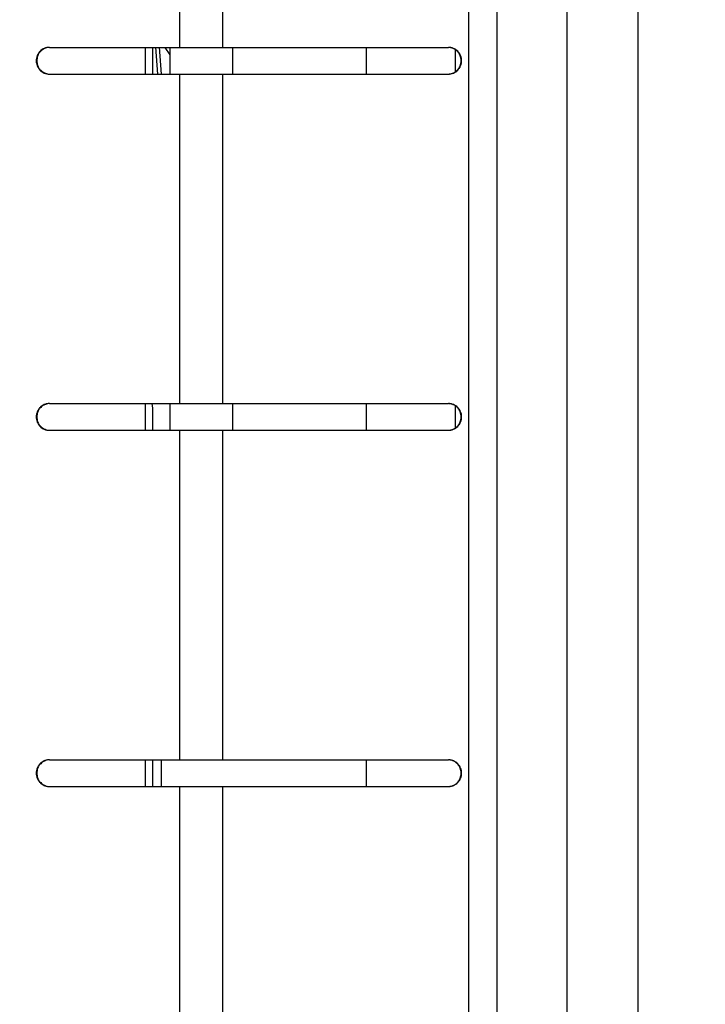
# Model space of a CAD drawing. Header units: inches. Extents: x 0.2 to 16.8, y 0.2 to 10.8.
# Tile 24 of 36: x 8.01 to 8.395, y 5.353 to 5.905. Entities that reach past the tile are written whole.
import ezdxf

# ---------------------------------------------------------------- set-up
doc = ezdxf.new("R2010")
doc.units = ezdxf.units.IN
doc.header["$LTSCALE"] = 0.935
doc.header["$MEASUREMENT"] = 0
doc.layers.get('0').update_dxf_attribs({"linetype": 'CONTINUOUS'})
doc.layers.add('DIMENSIONS', color=7, linetype='CONTINUOUS')
doc.styles.get("Standard").update_dxf_attribs({"font": 'txt', "width": 0.8})
doc.dimstyles.new('DIMSTYLE_2', dxfattribs={"dimtxt": 0.125, "dimasz": 0.18, "dimexe": 0.18, "dimexo": 0.0625, "dimgap": 0.09, "dimtad": 0, "dimtih": 1, "dimtoh": 1, "dimdec": 3, "dimzin": 4, "dimdsep": 46, "dimtxsty": 'STANDARD', "dimblk": '_FILLED', "dimblk1": '_FILLED', "dimblk2": '_FILLED', "dimcen": 0.09, "dimadec": 0, "dimazin": 0, "dimtp": 0.01, "dimtm": 0.01, "dimtfac": 1, "dimtdec": 3, "dimtofl": 0, "dimtmove": 0, "dimatfit": 3, "dimldrblk": '_FILLED', "dimfxl": 1, "dimtolj": 1, "dimtzin": 4, "dimarcsym": 0})

# ---------------------------------------------------------------- blocks, each defined once
blk = doc.blocks.new('_FILLED')
at = {"color": 0, "linetype": 'BYBLOCK'}
blk.add_solid([(0, 0), (-1, 0.1736), (-1, -0.1736)], dxfattribs=at)
blk = doc.blocks.new('*D26')
at = {"layer": 'DIMENSIONS', "color": 2, "linetype": 'CONTINUOUS'}
for p, q in [((8.14542, 8.20485), (10.27494, 8.20485)), ((10.14994, 8.20485), (10.14994, 5.79635)), ((10.14994, 3.13785), (10.14994, 5.54635)), ((8.01042, 3.13785), (10.27494, 3.13785))]:
    blk.add_line(p, q, dxfattribs=at)
at = {"layer": 'DIMENSIONS', "color": 2, "linetype": 'CONTINUOUS', "xscale": 0.18, "yscale": 0.18, "zscale": 0.18}
for p, rotation in [((10.14994, 8.20485), 90), ((10.14994, 3.13785), 270)]:
    blk.add_blockref('_FILLED', p, dxfattribs=dict(at, rotation=rotation))
at = {"layer": 'DIMENSIONS', "color": 2, "linetype": 'CONTINUOUS', "insert": (10.14994, 5.73385), "char_height": 0.125, "width": 1.325, "attachment_point": 2, "line_spacing_factor": 0.9}
blk.add_mtext('5.067{\\Ftxt.shx;\\W1.000000;\\H0.125000; }[128.7]', dxfattribs=at)

msp = doc.modelspace()

# ---------------------------------------------------------------- linework, layer by layer
at = {"color": 9, "linetype": 'CONTINUOUS'}
for p, q in [((8.2625, 7.43985), (8.2625, 3.91985)), ((8.27838, 7.43985), (8.27838, 3.91985)), ((8.31777, 3.91985), (8.31777, 7.43985)), ((8.35777, 3.91985), (8.35777, 7.43985)), ((8.1001, 6.07485), (8.1001, 5.88985)), ((8.12434, 6.07485), (8.12434, 5.88985)), ((8.08092, 5.88985), (8.08092, 5.87485)), ((8.1001, 5.87485), (8.1001, 5.68985)), ((8.12434, 5.87485), (8.12434, 5.68985)), ((8.08092, 5.68985), (8.08092, 5.67485)), ((8.1001, 5.67485), (8.1001, 5.48985)), ((8.12434, 5.67485), (8.12434, 5.48985)), ((8.08092, 5.48985), (8.08092, 5.47485)), ((8.1001, 5.47485), (8.1001, 5.28985)), ((8.12434, 5.47485), (8.12434, 5.28985))]:
    msp.add_line(p, q, dxfattribs=at)
at = {"color": 7, "linetype": 'CONTINUOUS'}
for p, q in [((8.02707, 5.88985), (8.25113, 5.88985)), ((8.08492, 5.88985), (8.08492, 5.87485)), ((8.08662, 5.88992), (8.0878, 5.87489)), ((8.08876, 5.88992), (8.08994, 5.87489)), ((8.09494, 5.88568), (8.09212, 5.88985)), ((8.09494, 5.87485), (8.09494, 5.88985)), ((8.12994, 5.88985), (8.12994, 5.87485)), ((8.20494, 5.88985), (8.20494, 5.87485)), ((8.25494, 5.88861), (8.25494, 5.8761)), ((8.02707, 5.87485), (8.25113, 5.87485)), ((8.02707, 5.68985), (8.25113, 5.68985)), ((8.08457, 5.68985), (8.08492, 5.68735)), ((8.09494, 5.67485), (8.09494, 5.68985)), ((8.12994, 5.68985), (8.12994, 5.67485)), ((8.20494, 5.68985), (8.20494, 5.67485)), ((8.25494, 5.68861), (8.25494, 5.6761)), ((8.08492, 5.68735), (8.08492, 5.67485)), ((8.02707, 5.67485), (8.25113, 5.67485)), ((8.02707, 5.48985), (8.25113, 5.48985)), ((8.08492, 5.48985), (8.08492, 5.47485)), ((8.08994, 5.48985), (8.08994, 5.47485)), ((8.20494, 5.48985), (8.20494, 5.47485)), ((8.02707, 5.47485), (8.25113, 5.47485))]:
    msp.add_line(p, q, dxfattribs=at)
for points, knots in [([(8.02707, 5.88985), (8.02682, 5.88985), (8.02634, 5.88983), (8.02562, 5.88972), (8.02492, 5.88954), (8.02401, 5.88921), (8.02293, 5.88863), (8.022, 5.88785), (8.02135, 5.88712), (8.02091, 5.88653), (8.02054, 5.8859), (8.02013, 5.88501), (8.01978, 5.88383), (8.01963, 5.88235), (8.01978, 5.88088), (8.02013, 5.8797), (8.02054, 5.87881), (8.02091, 5.87818), (8.02135, 5.87759), (8.022, 5.87686), (8.02293, 5.87608), (8.02401, 5.8755), (8.02492, 5.87517), (8.02562, 5.87499), (8.02634, 5.87488), (8.02682, 5.87485), (8.02707, 5.87485)], [0, 0, 0, 0, 0.031022, 0.062071, 0.093128, 0.12421, 0.186407, 0.248777, 0.28007, 0.311408, 0.34279, 0.374211, 0.43707, 0.5, 0.56293, 0.625789, 0.65721, 0.688592, 0.71993, 0.751223, 0.813593, 0.87579, 0.906872, 0.937929, 0.968978, 1, 1, 1, 1]), ([(8.0262, 5.88975), (8.02577, 5.88968), (8.02514, 5.88951), (8.02434, 5.88918), (8.02357, 5.88878), (8.02267, 5.88816), (8.0219, 5.88738), (8.02137, 5.88669), (8.02102, 5.88613), (8.02072, 5.88555), (8.02039, 5.88474), (8.0201, 5.88367), (8.01999, 5.88235), (8.0201, 5.88104), (8.02039, 5.87997), (8.02072, 5.87916), (8.02102, 5.87858), (8.02137, 5.87802), (8.0219, 5.87733), (8.02267, 5.87655), (8.02357, 5.87593), (8.02434, 5.87552), (8.02514, 5.87519), (8.02577, 5.87503), (8.0262, 5.87496)], [0, 0, 0, 0, 0.062004, 0.093073, 0.124174, 0.186428, 0.248846, 0.280147, 0.311487, 0.342865, 0.374274, 0.437108, 0.5, 0.562892, 0.625726, 0.657135, 0.688513, 0.719853, 0.751154, 0.813572, 0.875826, 0.906927, 0.937996, 1, 1, 1, 1]), ([(8.25113, 5.87486), (8.25137, 5.87487), (8.25184, 5.87491), (8.25255, 5.87503), (8.25324, 5.87523), (8.25413, 5.87557), (8.25517, 5.87617), (8.25609, 5.87695), (8.25672, 5.87767), (8.25714, 5.87826), (8.2575, 5.87888), (8.2579, 5.87975), (8.25824, 5.88091), (8.25838, 5.88235), (8.25824, 5.8838), (8.2579, 5.88495), (8.2575, 5.88583), (8.25714, 5.88645), (8.25672, 5.88704), (8.25609, 5.88776), (8.25517, 5.88854), (8.25413, 5.88914), (8.25324, 5.88948), (8.25255, 5.88968), (8.25184, 5.8898), (8.25137, 5.88984), (8.25113, 5.88985)], [0, 0, 0, 0, 0.031153, 0.062316, 0.093478, 0.124656, 0.186993, 0.249414, 0.280694, 0.311996, 0.343319, 0.37466, 0.437313, 0.5, 0.562687, 0.62534, 0.656681, 0.688004, 0.719306, 0.750586, 0.813007, 0.875344, 0.906522, 0.937684, 0.968847, 1, 1, 1, 1]), ([(8.25113, 5.87485), (8.25137, 5.87485), (8.25186, 5.87488), (8.25258, 5.87499), (8.25329, 5.87517), (8.25421, 5.8755), (8.25529, 5.87608), (8.25624, 5.87686), (8.25689, 5.87759), (8.25733, 5.87818), (8.25771, 5.87881), (8.25812, 5.8797), (8.25848, 5.88088), (8.25862, 5.88235), (8.25848, 5.88383), (8.25812, 5.88501), (8.25771, 5.8859), (8.25733, 5.88653), (8.25689, 5.88712), (8.25624, 5.88785), (8.25529, 5.88863), (8.25421, 5.88921), (8.25329, 5.88954), (8.25258, 5.88972), (8.25186, 5.88983), (8.25137, 5.88985), (8.25113, 5.88985)], [0, 0, 0, 0, 0.031144, 0.062311, 0.093476, 0.124652, 0.186985, 0.249402, 0.280683, 0.311985, 0.343309, 0.374653, 0.437309, 0.5, 0.562691, 0.625347, 0.656691, 0.688015, 0.719317, 0.750598, 0.813015, 0.875348, 0.906524, 0.937689, 0.968856, 1, 1, 1, 1]), ([(8.02707, 5.68985), (8.02682, 5.68985), (8.02634, 5.68983), (8.02562, 5.68972), (8.02492, 5.68954), (8.02401, 5.68921), (8.02293, 5.68863), (8.022, 5.68785), (8.02135, 5.68712), (8.02091, 5.68653), (8.02054, 5.6859), (8.02013, 5.68501), (8.01978, 5.68383), (8.01963, 5.68235), (8.01978, 5.68088), (8.02013, 5.6797), (8.02054, 5.67881), (8.02091, 5.67818), (8.02135, 5.67759), (8.022, 5.67686), (8.02293, 5.67608), (8.02401, 5.6755), (8.02492, 5.67517), (8.02562, 5.67499), (8.02634, 5.67488), (8.02682, 5.67485), (8.02707, 5.67485)], [0, 0, 0, 0, 0.031022, 0.062071, 0.093128, 0.12421, 0.186407, 0.248777, 0.28007, 0.311408, 0.34279, 0.374211, 0.43707, 0.5, 0.56293, 0.625789, 0.65721, 0.688592, 0.71993, 0.751223, 0.813593, 0.87579, 0.906872, 0.937929, 0.968978, 1, 1, 1, 1]), ([(8.0262, 5.68975), (8.02577, 5.68968), (8.02514, 5.68951), (8.02434, 5.68918), (8.02357, 5.68878), (8.02267, 5.68816), (8.0219, 5.68738), (8.02137, 5.68669), (8.02102, 5.68613), (8.02072, 5.68555), (8.02039, 5.68474), (8.0201, 5.68367), (8.01999, 5.68235), (8.0201, 5.68104), (8.02039, 5.67997), (8.02072, 5.67916), (8.02102, 5.67858), (8.02137, 5.67802), (8.0219, 5.67733), (8.02267, 5.67655), (8.02357, 5.67593), (8.02434, 5.67552), (8.02514, 5.67519), (8.02577, 5.67503), (8.0262, 5.67496)], [0, 0, 0, 0, 0.062004, 0.093073, 0.124174, 0.186428, 0.248846, 0.280147, 0.311487, 0.342865, 0.374274, 0.437108, 0.5, 0.562892, 0.625726, 0.657135, 0.688513, 0.719853, 0.751154, 0.813572, 0.875826, 0.906927, 0.937996, 1, 1, 1, 1]), ([(8.25113, 5.67486), (8.25137, 5.67487), (8.25184, 5.67491), (8.25255, 5.67503), (8.25324, 5.67523), (8.25413, 5.67557), (8.25517, 5.67617), (8.25609, 5.67695), (8.25672, 5.67767), (8.25714, 5.67826), (8.2575, 5.67888), (8.2579, 5.67975), (8.25824, 5.68091), (8.25838, 5.68235), (8.25824, 5.6838), (8.2579, 5.68495), (8.2575, 5.68583), (8.25714, 5.68645), (8.25672, 5.68704), (8.25609, 5.68776), (8.25517, 5.68854), (8.25413, 5.68914), (8.25324, 5.68948), (8.25255, 5.68968), (8.25184, 5.6898), (8.25137, 5.68984), (8.25113, 5.68985)], [0, 0, 0, 0, 0.031153, 0.062316, 0.093478, 0.124656, 0.186993, 0.249414, 0.280694, 0.311996, 0.343319, 0.37466, 0.437313, 0.5, 0.562687, 0.62534, 0.656681, 0.688004, 0.719306, 0.750586, 0.813007, 0.875344, 0.906522, 0.937684, 0.968847, 1, 1, 1, 1]), ([(8.25113, 5.67485), (8.25137, 5.67485), (8.25186, 5.67488), (8.25258, 5.67499), (8.25329, 5.67517), (8.25421, 5.6755), (8.25529, 5.67608), (8.25624, 5.67686), (8.25689, 5.67759), (8.25733, 5.67818), (8.25771, 5.67881), (8.25812, 5.6797), (8.25848, 5.68088), (8.25862, 5.68235), (8.25848, 5.68383), (8.25812, 5.68501), (8.25771, 5.6859), (8.25733, 5.68653), (8.25689, 5.68712), (8.25624, 5.68785), (8.25529, 5.68863), (8.25421, 5.68921), (8.25329, 5.68954), (8.25258, 5.68972), (8.25186, 5.68983), (8.25137, 5.68985), (8.25113, 5.68985)], [0, 0, 0, 0, 0.031144, 0.062311, 0.093476, 0.124652, 0.186985, 0.249402, 0.280683, 0.311985, 0.343309, 0.374653, 0.437309, 0.5, 0.562691, 0.625347, 0.656691, 0.688015, 0.719317, 0.750598, 0.813015, 0.875348, 0.906524, 0.937689, 0.968856, 1, 1, 1, 1]), ([(8.02707, 5.48985), (8.02682, 5.48985), (8.02634, 5.48983), (8.02562, 5.48972), (8.02492, 5.48954), (8.02401, 5.48921), (8.02293, 5.48863), (8.022, 5.48785), (8.02135, 5.48712), (8.02091, 5.48653), (8.02054, 5.4859), (8.02013, 5.48501), (8.01978, 5.48383), (8.01963, 5.48235), (8.01978, 5.48088), (8.02013, 5.4797), (8.02054, 5.47881), (8.02091, 5.47818), (8.02135, 5.47759), (8.022, 5.47686), (8.02293, 5.47608), (8.02401, 5.4755), (8.02492, 5.47517), (8.02562, 5.47499), (8.02634, 5.47488), (8.02682, 5.47485), (8.02707, 5.47485)], [0, 0, 0, 0, 0.031022, 0.062071, 0.093128, 0.12421, 0.186407, 0.248777, 0.28007, 0.311408, 0.34279, 0.374211, 0.43707, 0.5, 0.56293, 0.625789, 0.65721, 0.688592, 0.71993, 0.751223, 0.813593, 0.87579, 0.906872, 0.937929, 0.968978, 1, 1, 1, 1]), ([(8.0262, 5.48975), (8.02577, 5.48968), (8.02514, 5.48951), (8.02434, 5.48918), (8.02357, 5.48878), (8.02267, 5.48816), (8.0219, 5.48738), (8.02137, 5.48669), (8.02102, 5.48613), (8.02072, 5.48555), (8.02039, 5.48474), (8.0201, 5.48367), (8.01999, 5.48235), (8.0201, 5.48104), (8.02039, 5.47997), (8.02072, 5.47916), (8.02102, 5.47858), (8.02137, 5.47802), (8.0219, 5.47733), (8.02267, 5.47655), (8.02357, 5.47593), (8.02434, 5.47552), (8.02514, 5.47519), (8.02577, 5.47503), (8.0262, 5.47496)], [0, 0, 0, 0, 0.062004, 0.093073, 0.124174, 0.186428, 0.248846, 0.280147, 0.311487, 0.342865, 0.374274, 0.437108, 0.5, 0.562892, 0.625726, 0.657135, 0.688513, 0.719853, 0.751154, 0.813572, 0.875826, 0.906927, 0.937996, 1, 1, 1, 1]), ([(8.25113, 5.47486), (8.25137, 5.47487), (8.25184, 5.47491), (8.25255, 5.47503), (8.25324, 5.47523), (8.25413, 5.47557), (8.25517, 5.47617), (8.25609, 5.47695), (8.25672, 5.47767), (8.25714, 5.47826), (8.2575, 5.47888), (8.2579, 5.47975), (8.25824, 5.48091), (8.25838, 5.48235), (8.25824, 5.4838), (8.2579, 5.48495), (8.2575, 5.48583), (8.25714, 5.48645), (8.25672, 5.48704), (8.25609, 5.48776), (8.25517, 5.48854), (8.25413, 5.48914), (8.25324, 5.48948), (8.25255, 5.48968), (8.25184, 5.4898), (8.25137, 5.48984), (8.25113, 5.48985)], [0, 0, 0, 0, 0.031153, 0.062316, 0.093478, 0.124656, 0.186993, 0.249414, 0.280694, 0.311996, 0.343319, 0.37466, 0.437313, 0.5, 0.562687, 0.62534, 0.656681, 0.688004, 0.719306, 0.750586, 0.813007, 0.875344, 0.906522, 0.937684, 0.968847, 1, 1, 1, 1]), ([(8.25113, 5.47485), (8.25137, 5.47485), (8.25186, 5.47488), (8.25258, 5.47499), (8.25329, 5.47517), (8.25421, 5.4755), (8.25529, 5.47608), (8.25624, 5.47686), (8.25689, 5.47759), (8.25733, 5.47818), (8.25771, 5.47881), (8.25812, 5.4797), (8.25848, 5.48088), (8.25862, 5.48235), (8.25848, 5.48383), (8.25812, 5.48501), (8.25771, 5.4859), (8.25733, 5.48653), (8.25689, 5.48712), (8.25624, 5.48785), (8.25529, 5.48863), (8.25421, 5.48921), (8.25329, 5.48954), (8.25258, 5.48972), (8.25186, 5.48983), (8.25137, 5.48985), (8.25113, 5.48985)], [0, 0, 0, 0, 0.031144, 0.062311, 0.093476, 0.124652, 0.186985, 0.249402, 0.280683, 0.311985, 0.343309, 0.374653, 0.437309, 0.5, 0.562691, 0.625347, 0.656691, 0.688015, 0.719317, 0.750598, 0.813015, 0.875348, 0.906524, 0.937689, 0.968856, 1, 1, 1, 1])]:
    msp.add_open_spline(points, degree=3, knots=knots, dxfattribs=at)

# ---------------------------------------------------------------- dimensions: what is measured, and where the dimension line sits
at = {"layer": 'DIMENSIONS', "color": 2, "linetype": 'CONTINUOUS'}
dim = msp.add_linear_dim(base=(10.14994, 3.13785), p1=(8.14542, 8.20485), p2=(8.01042, 3.13785), angle=270, dimstyle='DIMSTYLE_2', dxfattribs=at)
dim.commit()
dim.dimension.update_dxf_attribs({"geometry": '*D26', "text_midpoint": (9.99994, 5.67135), "dimtype": 160})

doc.saveas('drawing.dxf')
